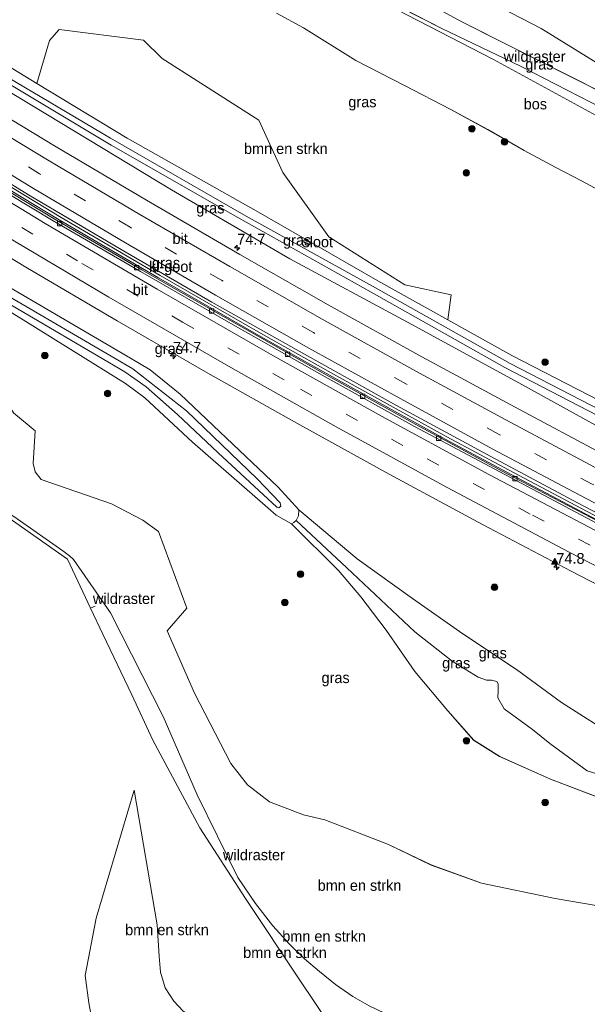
# Model space of a CAD drawing. Header units: millimetres. Extents: x 180000 to 190000, y 466229 to 468626.
# Tile 154 of 202: x 186283 to 186415, y 466872 to 467100. Entities that reach past the tile are written whole.
import ezdxf
from ezdxf.enums import TextEntityAlignment as Align

# ---------------------------------------------------------------- set-up
doc = ezdxf.new("R2010")
doc.units = ezdxf.units.MM
doc.linetypes.add('39strp', pattern=[12, 3, -9])
for name, color, linetype, lineweight in [('af-bs-rasterhekwerk', 8, 'hekwerk', 18), ('as-bs-kilometr', 13, 'Continuous', 18), ('bp-b5-bomenstruiken', 93, 'Continuous', 18), ('bp-b5-bos', 93, 'Continuous', 18), ('bp-b5-grasland', 93, 'Continuous', 18), ('bp-bs-boom', 93, 'Continuous', 18), ('gr-bs-geleiderail', 213, 'geleiderail', 18), ('gw-bs-insteekwatergang', 93, 'Continuous', 18), ('gw-bs-kruinlijn', 93, 'Continuous', 18), ('gw-bs-teenlijn', 93, 'Continuous', 18), ('mk-bs-39streep 0.15', 8, '39strp', 18), ('mk-bs-streep 0.15', 8, 'Continuous', 18), ('mk-bs-vlakmark', 8, 'Continuous', 18), ('og-b5-water', 153, 'Continuous', 18), ('vh-b5-verh_soort', 8, 'Continuous', 18), ('wh-bs-kolk', 8, 'Continuous', 18)]:
    doc.layers.add(name, color=color, linetype=linetype, lineweight=lineweight)
doc.styles.add('rtw_iso', font='iso-rtw.shx')
doc.linetypes.add('geleiderail', pattern='A,2,-1,[175,RTW.shx,S=0.5,R=0,X=0,Y=0],-1', length=4)
doc.linetypes.add('hekwerk', pattern='A,7,-1.5,[1,RTW.shx,S=0.75,R=0,X=0,Y=0],-1.5', length=10)

# ---------------------------------------------------------------- blocks, each defined once
blk = doc.blocks.new('kolk')
blk.add_lwpolyline([(-0.5, -0.5), (0.5, -0.5), (0.5, 0.5), (-0.5, 0.5)], close=True)
blk = doc.blocks.new('dtbattr-r')
at = {"style": 'rtw_iso'}
blk.add_attdef('TAG', text='', height=2.5, dxfattribs=at).set_placement((0, 0), align=Align.MIDDLE_CENTER)
blk = doc.blocks.new('d33az_ACAD_1_FMEBLOCK49')
at = {"layer": 'bp-b5-grasland'}
for points in [[(-100.3, 79.66, 60.2), (-91.71, 74.43, 60.21), (-68.9, 60.43, 60.23), (-45.29, 45.68, 60.24), (-40.83, 42.37, 60.24), (-29.78, 32.17, 59.97), (-12.39, 17.02, 59.65), (-10.47, 15.31, 59.39), (-6.96, 13.32, 59.12), (3.93, 2.52, 58.72), (9.06, -3.6, 58.6), (14.93, -11.27, 58.28), (21.56, -20.85, 57.78), (29.19, -29.92, 57.25), (35.14, -36.7, 57), (41.14, -40.49, 57.12), (52.85, -45.7, 57.34), (66.62, -50.9, 57.66), (82.56, -53.5, 58.06), (98.83, -55.52, 58.44), (100.43, -55.76, 58.46), (82.1, -79.66, 67.25), (75.6, -76.94, 66.4), (53.98, -73.26, 66.07), (36.93, -69.68, 66.29), (25.31, -65.51, 66.3), (15.46, -60.75, 67.21), (0.8, -55.1, 69.34), (-4.17, -53.9, 70.45), (-12.03, -50.96, 71.79), (-17.08, -47.01, 72.63), (-20.96, -42.06, 72.83), (-29.3, -25.79, 72.57), (-35.64, -11.4, 71.38), (-31.08, -6.23, 69.11), (-37.65, 11.49, 66.74), (-41.27, 14.17, 67.25), (-48.53, 17.91, 68.45), (-64.77, 23.52, 70.44), (-66.14, 25.29, 70.26), (-66.57, 27.25, 70), (-66.11, 34.76, 67.82), (-71.13, 38.96, 67.68), (-73.97, 43.55, 66.57), (-80.09, 49.93, 65.06), (-83.02, 52.35, 65.06), (-83.88, 52.81, 64.98), (-84.78, 61.88, 62.4), (-100.43, 71.59, 62.41)], [(-94.29, 73.58, 62.22), (-94.1, 72.34, 62.6), (-93.72, 72.36, 62.54), (-93.65, 71.11, 63.23), (-92.45, 71.17, 62.9), (-92.56, 72.43, 62.54), (-92.25, 72.42, 62.6), (-92.41, 73.65, 62.23), (-92.71, 73.63, 62.09), (-92.81, 75.04, 61.92), (-94.01, 74.96, 61.93), (-93.91, 73.61, 62.54)]]:
    blk.add_polyline3d(points, close=True, dxfattribs=at)
blk = doc.blocks.new('d33az_ACAD_1_FMEBLOCK50')
at = {"layer": 'bp-b5-grasland'}
for points in [[(6.29, -14.85, 72.68), (32.81, -29.89, 72.16), (34.48, -28.07, 72.11), (39.37, -4.94, 71.97), (42.45, -5.48, 71.83), (50.17, -10.75, 71.77), (54.86, -14.96, 71.76), (64.9, -23.3, 71.7), (74.24, -29.95, 71.46), (85.43, -36.05, 70.93), (101.93, -44.82, 70.8), (86.53, -64.89, 71.65), (78.4, -60.11, 71.76), (71.41, -54.91, 71.94), (67.61, -52.24, 71.95), (64.37, -50.65, 71.86), (58.52, -48.43, 71.92), (52.26, -45.35, 72.03), (29.18, -31.97, 72.36), (2.9, -16.47, 72.85), (-26.69, -0.74, 73.5), (-60.73, 16.48, 73.4), (-92.73, 33.74, 73.35), (-97.53, 36.33, 73.33), (-99.34, 37.8, 73.38), (-101.09, 40.36, 73.4), (-101.52, 41.41, 73.45), (-101.16, 43.01, 73.43), (-100.13, 46.33, 73.32), (-100.15, 49.3, 73.25), (-101.32, 56.46, 73.01), (-101.93, 64.89, 72.51), (-99.47, 60.11, 72.94), (-86.43, 59.22, 72.96), (-86.02, 49.66, 73.13), (-84.82, 37.43, 73.25), (-69.86, 29.17, 73.22), (-42.56, 14.96, 73.49), (-24.27, 3.68, 73.59), (-6.94, -7.04, 73.39)], [(61.22, -48.24, 71.83), (61.59, -48.42, 71.83), (64.32, -48.27, 71.81), (64.5, -47.88, 71.81), (64.39, -46.81, 71.81), (64.24, -44.21, 71.78), (64.01, -41.18, 71.8), (63.46, -40.23, 71.83), (62.69, -39.74, 71.83), (61.41, -39.65, 71.81), (60.88, -40.06, 71.8), (60.54, -40.91, 71.8), (60.92, -47.63, 71.83)]]:
    blk.add_polyline3d(points, close=True, dxfattribs=at)
blk = doc.blocks.new('d33az_ACAD_1_FMEBLOCK104')
at = {"layer": 'bp-b5-grasland'}
for points in [[(-11.3, 22.52, 73.33), (-5, 19.08, 73.41), (7.07, 11.58, 73.41), (18.32, 5.78, 73.59), (28.96, 0.27, 73.64), (37.52, -4.42, 73.6), (45.94, -9.21, 73.64), (53.24, -13.2, 73.76), (59.2, -16.28, 73.87), (64.15, -18.93, 73.81)], [(65.94, -68.35, 59.76), (43.08, -56.57, 59.79), (28.31, -48.33, 59.82), (29.03, -42.6, 61.87), (18.4, -40.27, 60.94), (0.8, -29.18, 61.21), (-9.83, -14.33, 63.57), (-15.34, -2.21, 66.13), (-37.7, 12.04, 66.22), (-42.01, 16.24, 66.54), (-61.45, 18.73, 64.46), (-63.69, 16.16, 63.22), (-66.6, 6.25, 59.75), (-76.39, 12.18, 59.74)]]:
    blk.add_polyline3d(points, dxfattribs=at)
blk = doc.blocks.new('verfsymbol')
for color in [252, 253]:
    blk.add_hatch(color=color).paths.add_polyline_path([(0.75, -0.625), (0, 0.75), (-0.75, -0.625)])
blk.add_lwpolyline([(0.75, -0.625), (0, 0.75), (-0.75, -0.625)], close=True)
blk = doc.blocks.new('boom')
blk.add_hatch(color=256).paths.add_polyline_path([(-0.75, 0, 1), (0.75, 0, 1)])
blk.add_circle((0, 0), 0.75)
blk = doc.blocks.new('d33az_ACAD_1_FMEBLOCK164')
at = {"layer": 'vh-b5-verh_soort'}
for points in [[(-138.04, 77.04, 70.49), (-136.92, 76.61, 70.41), (-136.32, 76.64, 70.38), (-134.22, 77.86, 70.41), (-133.48, 78.78, 70.41), (-131.04, 81.45, 70.49), (-128, 83.11, 70.44), (-125.02, 83.36, 70.51), (-121.37, 83.17, 70.55), (-117.38, 82.09, 70.58), (-106.32, 75.75, 70.94), (-92.49, 66.67, 71.29), (-87.49, 65.52, 71.43), (-86.99, 65.61, 71.48), (-86.53, 65.92, 71.47), (-82.89, 67.95, 71.52), (-62.46, 65.25, 72), (-54.89, 63.67, 72.02), (-52.57, 62.48, 72.14), (-48.67, 60.02, 72.2), (-33.58, 55.75, 72.38), (-20.05, 54.69, 72.36), (-14.73, 51.83, 72.41), (-29.85, 51.6, 72.43), (-41.94, 51.66, 72.39), (-43.4, 51.11, 72.42), (-44.43, 50.4, 72.44), (-45.69, 48.64, 72.48), (-46.22, 47.35, 72.51), (-45.62, 38.92, 73.01), (-44.44, 31.76, 73.25), (-44.42, 28.79, 73.32), (-45.45, 25.47, 73.43), (-45.82, 23.88, 73.45), (-45.39, 22.82, 73.4), (-43.63, 20.26, 73.38), (-41.82, 18.79, 73.33), (-37.03, 16.2, 73.35), (-5.02, -1.06, 73.4), (29.01, -18.28, 73.5), (58.61, -34.01, 72.85), (84.89, -49.51, 72.36), (107.97, -62.89, 72.03), (114.23, -65.97, 71.92), (120.08, -68.19, 71.86), (123.32, -69.78, 71.95), (127.11, -72.45, 71.94), (134.11, -77.64, 71.76), (142.24, -82.43, 71.65), (140.41, -84.82, 71.65), (126.09, -76.11, 71.73), (116.12, -70.64, 71.83), (104.05, -64.63, 71.96), (87.61, -55.01, 72.13), (67.72, -42.63, 72.57), (51.31, -33.28, 73.02), (35.33, -25.15, 73.56), (8.36, -11.29, 73.5), (-9.79, -2.57, 73.41), (-24.64, 5.11, 73.4), (-44.1, 15.74, 73.34), (-52.19, 20.29, 73.26), (-85.88, 38.71, 71.97), (-95.61, 44.31, 71.72), (-105.63, 48.88, 71.4), (-115.82, 51.08, 71.08), (-124.49, 53.45, 70.89), (-128.59, 55.81, 70.83), (-132.47, 58.75, 70.66), (-135.04, 60.73, 70.59), (-136.37, 61.28, 70.62), (-137.68, 61.46, 70.67), (-138.41, 61.17, 70.57), (-139.05, 60.52, 70.53), (-139.69, 62.37, 70.49), (-140.25, 63.5, 70.52), (-142.24, 84.82, 70.3), (-140.86, 78.84, 70.47), (-139.82, 78.08, 70.52)], [(-128.74, 64.29, 70.51), (-127.01, 61.19, 70.6), (-125.5, 59.32, 70.63), (-124.23, 57.96, 70.61), (-121.26, 56.33, 70.65), (-117.62, 54.71, 70.71), (-114.28, 53.86, 70.87), (-110.89, 53.33, 71.09), (-107.64, 53.63, 71.08), (-105.18, 54.66, 71.11), (-103.06, 56.24, 71.13), (-101.31, 57.55, 71.18), (-99.26, 59.62, 71.16), (-97.12, 61.56, 71.04), (-96.74, 63.02, 71.02), (-97.72, 65.14, 71), (-101, 68.01, 70.93), (-104.78, 70.96, 70.83), (-107.83, 73.06, 70.72), (-111.18, 75.25, 70.6), (-114.78, 76.42, 70.56), (-118.28, 77.18, 70.51), (-121.04, 77.34, 70.47), (-123.51, 76.96, 70.43), (-126.05, 76.04, 70.4), (-127.79, 74.67, 70.41), (-128.69, 72.65, 70.42), (-129.62, 70.15, 70.4), (-129.76, 67.67, 70.39)], [(-52.66, 25.02, 73.18), (-51.33, 24.96, 73.27), (-50.03, 25.22, 73.36), (-49.04, 25.73, 73.39), (-48.47, 26.29, 73.44), (-48.17, 26.83, 73.39), (-47.64, 29.34, 73.28), (-47.89, 35, 73.14), (-48.55, 40.25, 72.83), (-48.58, 44.68, 72.68), (-47.88, 49.06, 72.52), (-47.79, 51.76, 72.47), (-47.8, 51.94, 72.44), (-48.11, 52.11, 72.44), (-52.99, 52.43, 72.39), (-73, 52.77, 72.22), (-79.34, 52.4, 71.95), (-84.86, 52.31, 71.78), (-88.82, 50.99, 71.7), (-89.51, 50.06, 71.78), (-89.64, 48.04, 71.83), (-89.3, 46.76, 71.81), (-86.98, 43.87, 71.9), (-69.27, 33.37, 72.69)]]:
    blk.add_polyline3d(points, close=True, dxfattribs=at)
blk = doc.blocks.new('hecto')
for p, q in [((0, 0.625), (-0.625, 0)), ((0, -0.625), (0, 0.625)), ((-0.625, 0), (0.625, 0)), ((0.625, 0), (0, -0.625))]:
    blk.add_line(p, q)
blk = doc.blocks.new('dtbattr')
at = {"style": 'rtw_iso'}
blk.add_attdef('TAG', (0.59, 0.87), '', height=2.5, dxfattribs=at)
blk = doc.blocks.new('dtbattr-l')
at = {"style": 'rtw_iso'}
blk.add_attdef('TAG', (0, 0), '', height=2.5, dxfattribs=at)

msp = doc.modelspace()

# ---------------------------------------------------------------- linework, layer by layer
at = {"layer": 'af-bs-rasterhekwerk'}
for points in [[(186256.37, 467155.85, 70.68), (186267.91, 467151.44, 70.94), (186287.64, 467144.45, 71.49), (186297.2, 467140.12, 71.89), (186307.13, 467135.45, 72.09), (186321.24, 467127.91, 72.47), (186350.46, 467112.31, 73.24), (186392.93, 467090.36, 73.38), (186422.54, 467074.21, 73.46), (186437.39, 467066.12, 73.36), (186452.58, 467057.5, 72.7), (186481.51, 467040.7, 72.23), (186511.53, 467023.35, 71.86), (186527.54, 467014.23, 71.59), (186529.54, 467013.09, 71.56)], [(186272.69, 466990.32, 73.08), (186294.53, 466974.98, 73.68), (186299.85, 466963.62, 73.89), (186302.67, 466957.61, 74), (186309.39, 466943.66, 74.59), (186314.25, 466933.16, 75), (186325.11, 466912.9, 75.91), (186335.63, 466896.61, 76.37), (186348.22, 466877.72, 76.92), (186354.94, 466867.67, 77), (186356.31, 466865.58, 76.66), (186361.16, 466857.9, 76.01), (186378.1, 466857.87, 76.16), (186410.91, 466858.37, 75.98)], [(186300.95, 466964.11, 73.79), (186299.85, 466963.62, 73.89)]]:
    msp.add_polyline3d(points, dxfattribs=at)
at = {"layer": 'bp-b5-bomenstruiken'}
msp.add_polyline3d([(186383.1, 467035.99, 61.87), (186382.38, 467030.27, 59.82), (186366.21, 467039.29, 59.85), (186338.12, 467055.45, 59.85), (186308.33, 467072.23, 59.76), (186287.47, 467084.84, 59.75), (186290.38, 467094.75, 63.22), (186292.62, 467097.33, 64.46), (186312.06, 467094.84, 66.54), (186316.38, 467090.64, 66.22), (186338.73, 467076.39, 66.13), (186344.24, 467064.27, 63.57), (186354.87, 467049.42, 61.21), (186372.47, 467038.33, 60.94)], close=True, dxfattribs=at)
for points in [[(186282.06, 467008.8, 67.68), (186287.09, 467004.6, 67.82), (186286.63, 466997.09, 70), (186287.05, 466995.13, 70.26), (186288.43, 466993.35, 70.44), (186304.67, 466987.75, 68.45), (186311.93, 466984.01, 67.25), (186315.55, 466981.33, 66.74), (186322.12, 466963.61, 69.11), (186317.56, 466958.44, 71.38), (186323.89, 466944.04, 72.57), (186332.24, 466927.78, 72.83), (186336.11, 466922.83, 72.63), (186341.16, 466918.88, 71.79), (186349.03, 466915.94, 70.45), (186353.99, 466914.74, 69.34), (186368.66, 466909.08, 67.21), (186378.5, 466904.32, 66.3), (186390.13, 466900.16, 66.29), (186407.17, 466896.57, 66.07), (186428.79, 466892.9, 66.4), (186435.3, 466890.18, 67.25), (186415.56, 466864.43, 76.02)], [(186354.94, 466867.67, 77), (186348.22, 466877.72, 76.92), (186335.63, 466896.61, 76.37), (186325.11, 466912.9, 75.91), (186314.25, 466933.16, 75), (186309.39, 466943.66, 74.59), (186302.67, 466957.61, 74), (186299.85, 466963.62, 73.89), (186294.53, 466974.98, 73.68), (186272.69, 466990.32, 73.08)], [(186272.69, 466990.32, 73.08), (186294.53, 466974.98, 73.68), (186299.85, 466963.62, 73.89), (186302.67, 466957.61, 74), (186309.39, 466943.66, 74.59), (186314.25, 466933.16, 75), (186325.11, 466912.9, 75.91), (186335.63, 466896.61, 76.37), (186348.22, 466877.72, 76.92), (186354.94, 466867.67, 77)], [(186282.94, 466984.25, 73.2), (186293.45, 466976.9, 73.37), (186294.98, 466975.7, 73.37), (186295.92, 466974.89, 73.37), (186304.5, 466962.59, 74), (186316.62, 466938.61, 74.82), (186324.45, 466920.56, 75.7), (186333.85, 466901.45, 76.08), (186337.95, 466895.45, 76.3), (186341.96, 466890.26, 76.39), (186345.7, 466886.11, 76.49), (186349.28, 466882.63, 76.62), (186352.76, 466879.69, 76.64), (186356.45, 466876.74, 76.61), (186360.39, 466873.96, 76.63), (186364.19, 466871.76, 76.63)], [(186364.19, 466871.76, 76.63), (186360.39, 466873.96, 76.63), (186356.45, 466876.74, 76.61), (186352.76, 466879.69, 76.64), (186349.28, 466882.63, 76.62), (186345.7, 466886.11, 76.49), (186341.96, 466890.26, 76.39), (186337.95, 466895.45, 76.3), (186333.85, 466901.45, 76.08), (186324.45, 466920.56, 75.7), (186316.62, 466938.61, 74.82), (186304.5, 466962.59, 74), (186295.92, 466974.89, 73.37), (186294.98, 466975.7, 73.37), (186293.45, 466976.9, 73.37), (186282.94, 466984.25, 73.2)], [(186300.82, 466865.01, 74.63), (186299.44, 466872.52, 74.75), (186298.64, 466878.76, 74.71), (186301.15, 466892.05, 75.01), (186309.89, 466921.62, 75.16), (186315.23, 466890.5, 76.48), (186315.69, 466883.25, 76.63), (186316.03, 466879.58, 76.75), (186317.1, 466875.95, 76.76), (186319.12, 466872.84, 76.73), (186321.22, 466870.59, 76.76)], [(186321.22, 466870.59, 76.76), (186319.12, 466872.84, 76.73), (186317.1, 466875.95, 76.76), (186316.03, 466879.58, 76.75), (186315.69, 466883.25, 76.63), (186315.23, 466890.5, 76.48), (186309.89, 466921.62, 75.16), (186301.15, 466892.05, 75.01), (186298.64, 466878.76, 74.71), (186299.44, 466872.52, 74.75), (186300.82, 466865.01, 74.63)]]:
    msp.add_polyline3d(points, dxfattribs=at)
at = {"layer": 'bp-b5-bos'}
for points in [[(186434.14, 467122.16, 73.28), (186511.79, 467076.55, 71.54), (186563.53, 467057.43, 70.64), (186548.44, 467037.74, 70.8), (186531.95, 467046.51, 70.93), (186520.75, 467052.61, 71.46), (186511.41, 467059.26, 71.7), (186501.37, 467067.6, 71.76), (186496.68, 467071.81, 71.77), (186488.96, 467077.08, 71.83), (186485.88, 467077.62, 71.97), (186480.99, 467054.49, 72.11), (186479.32, 467052.67, 72.16), (186452.8, 467067.71, 72.68), (186439.57, 467075.52, 73.39), (186422.24, 467086.23, 73.59), (186403.95, 467097.52, 73.49), (186376.65, 467111.73, 73.22)], [(186350.46, 467112.31, 73.24), (186392.93, 467090.36, 73.38), (186422.54, 467074.21, 73.46)], [(186418.22, 467059.66, 73.81), (186413.27, 467062.32, 73.87), (186407.31, 467065.4, 73.76), (186400.01, 467069.38, 73.64), (186391.6, 467074.17, 73.6), (186383.03, 467078.86, 73.64), (186372.39, 467084.37, 73.59), (186361.14, 467090.18, 73.41), (186349.07, 467097.68, 73.41), (186342.77, 467101.11, 73.33)]]:
    msp.add_polyline3d(points, dxfattribs=at)
at = {"layer": 'bp-b5-grasland'}
for points in [[(186366.16, 467105.2, 73.4), (186381.02, 467097.53, 73.41), (186399.16, 467088.81, 73.5), (186426.13, 467074.95, 73.56), (186442.11, 467066.82, 73.02), (186458.52, 467057.46, 72.57), (186478.42, 467045.09, 72.13), (186494.85, 467035.47, 71.96), (186506.92, 467029.46, 71.83), (186516.89, 467023.98, 71.73), (186531.22, 467015.28, 71.65), (186529.54, 467013.09, 71.56), (186527.54, 467014.23, 71.59), (186511.53, 467023.35, 71.86), (186481.51, 467040.7, 72.23), (186452.58, 467057.5, 72.7), (186437.39, 467066.12, 73.36), (186422.54, 467074.21, 73.46), (186392.93, 467090.36, 73.38), (186350.46, 467112.31, 73.24)], [(186276.42, 467087.49, 59.17), (186304.65, 467070.62, 59.26), (186333.85, 467053.91, 59.25), (186364.66, 467036.61, 59.23), (186395.5, 467019.24, 59.21), (186440.45, 466995.98, 59.17), (186463.12, 466984.96, 59.16), (186495.49, 466968.68, 59.13), (186494.38, 466967.24, 59.79), (186472.29, 466977.6, 59.77), (186447.72, 466990.14, 59.79), (186424.53, 467001.49, 59.8), (186398.79, 467015.67, 59.83), (186373.03, 467029.69, 59.8), (186345.88, 467044.32, 59.91), (186318.54, 467060.3, 59.92), (186292.86, 467075.85, 59.82), (186269.99, 467089.59, 59.72)], [(186269.99, 467089.59, 59.72), (186292.86, 467075.85, 59.82), (186318.54, 467060.3, 59.92), (186345.88, 467044.32, 59.91), (186373.03, 467029.69, 59.8), (186398.79, 467015.67, 59.83), (186424.53, 467001.49, 59.8), (186447.72, 466990.14, 59.79), (186472.29, 466977.6, 59.77), (186494.38, 466967.24, 59.79), (186490.89, 466962.66, 60.03), (186484.29, 466965.88, 59.99), (186463, 466976.28, 60), (186440.75, 466987.52, 60.04), (186418.9, 466998.8, 60.05), (186397.94, 467010.05, 60.05), (186376.39, 467021.74, 60.14), (186354.71, 467033.69, 60.15), (186334.34, 467045.36, 60.13), (186312.74, 467057.93, 60.12), (186291.94, 467070.19, 60.13), (186270.71, 467082.99, 60.14)], [(186277.68, 467090.77, 59.74), (186287.47, 467084.84, 59.75), (186308.33, 467072.23, 59.76), (186338.12, 467055.45, 59.85), (186366.21, 467039.29, 59.85), (186382.38, 467030.27, 59.82), (186397.15, 467022.03, 59.79), (186420.01, 467010.25, 59.76), (186434.15, 467002.96, 59.74), (186462.73, 466988.32, 59.79), (186497.37, 466971.14, 59.82), (186496.29, 466969.73, 59.19), (186463.31, 466986.25, 59.25), (186441.06, 466997.28, 59.15), (186396.8, 467020.19, 59.16), (186365.63, 467037.67, 59.18), (186335.81, 467054.18, 59.23), (186304.5, 467072.19, 59.25), (186276.47, 467088.8, 59.21)], [(186265.49, 467071.45, 60.16), (186285.55, 467059.16, 60.11), (186306.93, 467046.52, 60.13), (186327.89, 467034.35, 60.16), (186349.23, 467022.33, 60.22), (186370.5, 467010.44, 60.2), (186392.28, 466998.7, 60.15), (186413.49, 466987.36, 60.18), (186435.57, 466975.98, 60.18), (186458.05, 466964.72, 60.19), (186479.09, 466954.24, 60.18), (186482.97, 466952.36, 60.18), (186481.88, 466950.93, 60.18), (186459.58, 466961.93, 60.07), (186437.86, 466972.88, 60.09), (186417.16, 466983.66, 60.15), (186395.95, 466994.79, 60.17), (186374.98, 467006.05, 60.18), (186353.6, 467017.91, 60.18), (186332.58, 467029.83, 60.1), (186311.71, 467041.81, 60.09), (186291.46, 467053.57, 60.1), (186270.1, 467066.45, 60.09)], [(186268.45, 467052.33, 60.42), (186285.26, 467042.15, 60.4), (186305.98, 467030.03, 60.36), (186326.95, 467017.95, 60.37), (186347.49, 467006.35, 60.34), (186368.79, 466994.62, 60.36), (186390.41, 466982.96, 60.44), (186410.82, 466972.2, 60.47), (186432.86, 466960.81, 60.41)], [(186279.93, 467038.49, 60.11), (186309.11, 467021.41, 60.1), (186313.59, 467018.68, 60.05), (186320.58, 467013.11, 60.05), (186329.75, 467004.41, 59.97), (186343.2, 466991.62, 59.52), (186347.93, 466986.37, 59.19), (186347.9, 466984.97, 59.05), (186347.31, 466983.9, 59.01), (186346.77, 466983.4, 59), (186346.24, 466983.16, 59.12), (186342.73, 466985.14, 59.39), (186340.81, 466986.85, 59.65), (186323.42, 467002.01, 59.97), (186312.37, 467012.21, 60.24), (186307.91, 467015.52, 60.24), (186284.29, 467030.27, 60.23), (186261.49, 467044.27, 60.21)], [(186279.24, 467035.04, 59.69), (186307.8, 467018.27, 59.65), (186312.71, 467014.78, 59.62), (186319.97, 467008.38, 59.5), (186329.33, 466999.55, 59.33), (186342.9, 466986.97, 59.18), (186343.33, 466986.81, 59.17), (186343.79, 466987.2, 59.16), (186343.61, 466987.98, 59.18), (186338.32, 466993.5, 59.33), (186321.99, 467009.22, 59.57), (186309.64, 467018.94, 59.67), (186277.16, 467037.91, 59.65)], [(186421.94, 466933.4, 59), (186408.6, 466941.85, 59.13), (186398.23, 466949.46, 59.3), (186385.84, 466957.74, 59.31), (186374.18, 466965.85, 59.06), (186361.43, 466975.05, 59.1), (186347.93, 466986.37, 59.19), (186343.2, 466991.62, 59.52), (186329.75, 467004.41, 59.97), (186320.58, 467013.11, 60.05), (186313.59, 467018.68, 60.05), (186309.11, 467021.41, 60.1), (186279.93, 467038.49, 60.11)], [(186422.45, 466923.58, 57.84), (186414.51, 466926.05, 57.62), (186405.92, 466932.39, 57.43), (186401.92, 466935.61, 57.34), (186395.34, 466940.36, 57.36), (186393.92, 466942.9, 57.18), (186394.01, 466944.54, 57.29), (186394.02, 466946.2, 57.32), (186393.65, 466946.74, 57.29), (186392.42, 466947.02, 57.24), (186391.31, 466946.99, 57.32), (186389.4, 466947.73, 57.43), (186383.35, 466951.41, 57.66), (186374.72, 466958.16, 58.06), (186359.07, 466972.93, 58.63), (186347.31, 466983.9, 59.01), (186347.9, 466984.97, 59.05), (186347.93, 466986.37, 59.19), (186361.43, 466975.05, 59.1), (186374.18, 466965.85, 59.06), (186385.84, 466957.74, 59.31), (186398.23, 466949.46, 59.3), (186408.6, 466941.85, 59.13), (186421.94, 466933.4, 59)], [(186419.81, 466918.94, 57.66), (186406.04, 466924.14, 57.34), (186394.33, 466929.35, 57.12), (186388.33, 466933.14, 57), (186382.39, 466939.91, 57.25), (186374.76, 466948.99, 57.78), (186368.13, 466958.57, 58.28), (186362.26, 466966.24, 58.6), (186357.12, 466972.36, 58.72), (186346.24, 466983.16, 59.12), (186346.77, 466983.4, 59), (186347.31, 466983.9, 59.01), (186359.07, 466972.93, 58.63), (186374.72, 466958.16, 58.06), (186383.35, 466951.41, 57.66), (186389.4, 466947.73, 57.43), (186391.31, 466946.99, 57.32), (186392.42, 466947.02, 57.24), (186393.65, 466946.74, 57.29), (186394.02, 466946.2, 57.32), (186394.01, 466944.54, 57.29), (186393.92, 466942.9, 57.18), (186395.34, 466940.36, 57.36), (186401.92, 466935.61, 57.34), (186405.92, 466932.39, 57.43), (186414.51, 466926.05, 57.62), (186422.45, 466923.58, 57.84)]]:
    msp.add_polyline3d(points, dxfattribs=at)
at = {"layer": 'gr-bs-geleiderail'}
for points in [[(186281.29, 467060.23, 60.86), (186292.64, 467053.32, 60.86), (186315.56, 467039.93, 60.86), (186338.72, 467026.63, 60.88), (186356.27, 467016.74, 60.84), (186381.76, 467002.67, 60.84), (186398.3, 466993.82, 60.84), (186419.58, 466982.59, 60.84)], [(186281.68, 467060.78, 60.89), (186293.04, 467053.88, 60.89), (186315.95, 467040.48, 60.89), (186339.11, 467027.18, 60.92), (186356.67, 467017.3, 60.88), (186382.15, 467003.23, 60.88), (186398.7, 466994.38, 60.88), (186419.97, 466983.14, 60.88)]]:
    msp.add_polyline3d(points, dxfattribs=at)
at = {"layer": 'gw-bs-insteekwatergang'}
for points in [[(186269.99, 467089.59, 59.72), (186292.86, 467075.85, 59.82), (186318.54, 467060.3, 59.92), (186345.88, 467044.32, 59.91), (186373.03, 467029.69, 59.8), (186398.79, 467015.67, 59.83), (186424.53, 467001.49, 59.8), (186447.72, 466990.14, 59.79), (186472.29, 466977.6, 59.77), (186494.38, 466967.24, 59.79)], [(186497.37, 466971.14, 59.82), (186462.73, 466988.32, 59.79), (186434.15, 467002.96, 59.74), (186420.01, 467010.25, 59.76), (186397.15, 467022.03, 59.79), (186382.38, 467030.27, 59.82), (186366.21, 467039.29, 59.85), (186338.12, 467055.45, 59.85), (186308.33, 467072.23, 59.76), (186287.47, 467084.84, 59.75), (186277.68, 467090.77, 59.74)], [(186279.93, 467038.49, 60.11), (186309.11, 467021.41, 60.1), (186313.59, 467018.68, 60.05), (186320.58, 467013.11, 60.05), (186329.75, 467004.41, 59.97), (186343.2, 466991.62, 59.52), (186347.93, 466986.37, 59.19), (186347.9, 466984.97, 59.05), (186347.31, 466983.9, 59.01), (186346.77, 466983.4, 59), (186346.24, 466983.16, 59.12), (186342.73, 466985.14, 59.39), (186340.81, 466986.85, 59.65), (186323.42, 467002.01, 59.97), (186312.37, 467012.21, 60.24), (186307.91, 467015.52, 60.24), (186284.29, 467030.27, 60.23), (186261.49, 467044.27, 60.21)]]:
    msp.add_polyline3d(points, dxfattribs=at)
at = {"layer": 'gw-bs-kruinlijn'}
for points in [[(186342.77, 467101.11, 73.33), (186349.07, 467097.68, 73.41), (186361.14, 467090.18, 73.41), (186372.39, 467084.37, 73.59), (186383.03, 467078.86, 73.64), (186391.6, 467074.17, 73.6), (186400.01, 467069.38, 73.64), (186407.31, 467065.4, 73.76), (186413.27, 467062.32, 73.87), (186418.22, 467059.66, 73.81), (186423.58, 467056.09, 73.76), (186428.43, 467052.54, 73.46), (186432.48, 467049.65, 73.25), (186437.82, 467046.58, 73.18), (186451.35, 467039.09, 72.86), (186469.62, 467029.17, 72.78)], [(186272.69, 466990.32, 73.08), (186275.51, 466989.21, 73.07), (186282.94, 466984.25, 73.2), (186293.45, 466976.9, 73.37), (186294.98, 466975.7, 73.37), (186295.92, 466974.89, 73.37), (186304.5, 466962.59, 74), (186316.62, 466938.61, 74.82), (186324.45, 466920.56, 75.7), (186333.85, 466901.45, 76.08)], [(186460.24, 466922.7, 59.27), (186446.56, 466925.61, 59.06), (186425.96, 466932.12, 59.09), (186421.94, 466933.4, 59), (186408.6, 466941.85, 59.13), (186398.23, 466949.46, 59.3), (186385.84, 466957.74, 59.31), (186374.18, 466965.85, 59.06), (186361.43, 466975.05, 59.1), (186347.93, 466986.37, 59.19)], [(186309.89, 466921.62, 75.16), (186315.23, 466890.5, 76.48), (186315.69, 466883.25, 76.63), (186316.03, 466879.58, 76.75), (186317.1, 466875.95, 76.76), (186319.12, 466872.84, 76.73), (186321.22, 466870.59, 76.76), (186324.05, 466868.97, 76.69), (186340.37, 466865.71, 76.75)], [(186415.56, 466864.43, 76.02), (186404.98, 466864.72, 76.09), (186393.19, 466864.82, 76.37), (186383.89, 466866.13, 76.49), (186377.2, 466867.25, 76.54), (186372, 466868.7, 76.6), (186367.71, 466870.08, 76.66), (186364.19, 466871.76, 76.63), (186360.39, 466873.96, 76.63), (186356.45, 466876.74, 76.61), (186352.76, 466879.69, 76.64), (186349.28, 466882.63, 76.62), (186345.7, 466886.11, 76.49), (186341.96, 466890.26, 76.39), (186337.95, 466895.45, 76.3), (186333.85, 466901.45, 76.08)]]:
    msp.add_polyline3d(points, dxfattribs=at)
at = {"layer": 'gw-bs-teenlijn'}
for points in [[(186453.62, 466914.08, 58.46), (186452.03, 466914.32, 58.44), (186435.76, 466916.33, 58.06), (186419.81, 466918.94, 57.66), (186406.04, 466924.14, 57.34), (186394.33, 466929.35, 57.12), (186388.33, 466933.14, 57), (186382.39, 466939.91, 57.25), (186374.76, 466948.99, 57.78), (186368.13, 466958.57, 58.28), (186362.26, 466966.24, 58.6), (186357.12, 466972.36, 58.72), (186346.24, 466983.16, 59.12)], [(186455.29, 466916.25, 58.55), (186441.2, 466918.55, 58.15), (186422.45, 466923.58, 57.84), (186414.51, 466926.05, 57.62), (186405.92, 466932.39, 57.43), (186401.92, 466935.61, 57.34), (186395.34, 466940.36, 57.36), (186393.92, 466942.9, 57.18), (186394.01, 466944.54, 57.29), (186394.02, 466946.2, 57.32), (186393.65, 466946.74, 57.29), (186392.42, 466947.02, 57.24), (186391.31, 466946.99, 57.32), (186389.4, 466947.73, 57.43), (186383.35, 466951.41, 57.66), (186374.72, 466958.16, 58.06), (186359.07, 466972.93, 58.63), (186347.31, 466983.9, 59.01)], [(186309.89, 466921.62, 75.16), (186301.15, 466892.05, 75.01), (186298.64, 466878.76, 74.71)], [(186306.22, 466858.94, 74.96), (186303.04, 466862.06, 74.66), (186300.82, 466865.01, 74.63), (186299.44, 466872.52, 74.75), (186298.64, 466878.76, 74.71)]]:
    msp.add_polyline3d(points, dxfattribs=at)
at = {"layer": 'mk-bs-39streep 0.15'}
for points in [[(186486.25, 466956.66, 60.09), (186481.08, 466959.33, 60.09), (186459.17, 466970.09, 60.13), (186437.37, 466981.07, 60.15), (186415.73, 466992.3, 60.15), (186394.09, 467003.84, 60.25), (186372.65, 467015.48, 60.28), (186351.31, 467027.31, 60.29), (186330.09, 467039.4, 60.29), (186309, 467051.63, 60.26), (186288.07, 467064.01, 60.25), (186266.73, 467077.01, 60.24), (186235.72, 467096.54, 60.18), (186215.3, 467109.94, 60.17), (186194.99, 467123.54, 60.13), (186176.74, 467136.04, 60.15)], [(186168.51, 467126.22, 60.19), (186176.02, 467120.97, 60.19), (186199.85, 467104.82, 60.16), (186224.68, 467088.49, 60.19), (186251.93, 467071.16, 60.22), (186273.68, 467057.77, 60.22), (186297.87, 467043.28, 60.22), (186321.12, 467029.72, 60.23), (186348.36, 467014.25, 60.26), (186377.62, 466998.13, 60.29), (186401.94, 466985.1, 60.28), (186427.42, 466971.81, 60.27), (186457.39, 466956.67, 60.26), (186478.4, 466946.39, 60.27)]]:
    msp.add_polyline3d(points, dxfattribs=at)
at = {"layer": 'mk-bs-streep 0.15'}
for points in [[(186488.61, 466959.78, 59.97), (186482.87, 466962.52, 59.97), (186461.23, 466973.14, 60.03), (186439.21, 466984.24, 60.03), (186417.36, 466995.57, 60.08), (186395.73, 467007.12, 60.21), (186374.98, 467018.41, 60.21), (186353.34, 467030.38, 60.18), (186332, 467042.55, 60.22), (186311.23, 467054.56, 60.16), (186290.27, 467067, 60.09), (186268.6, 467080.07, 59.99), (186237.88, 467099.53, 60.1), (186217.54, 467112.84, 59.92), (186197.05, 467126.55, 60.01), (186179.1, 467138.86, 60.04)], [(186484.08, 466953.84, 60.09), (186480.08, 466955.78, 60.11), (186457.81, 466966.7, 60.09), (186436.25, 466977.56, 60.14), (186414.28, 466988.95, 60.14), (186392.77, 467000.4, 60.25), (186371.48, 467011.99, 60.25), (186350.26, 467023.71, 60.25), (186328.75, 467035.96, 60.24), (186307.91, 467048.07, 60.28), (186286.66, 467060.61, 60.11), (186265.51, 467073.49, 60.24), (186234.29, 467093.11, 60.16), (186213.44, 467106.75, 60.07), (186193.08, 467120.42, 60.11), (186174.36, 467133.21, 60.16)], [(186170.81, 467128.97, 60.1), (186172.99, 467127.44, 60.1), (186195.01, 467112.39, 60.09), (186217.01, 467097.75, 60.08), (186245.21, 467079.6, 60.13), (186264.73, 467067.5, 60.13), (186289.41, 467052.54, 60.14), (186315.22, 467037.33, 60.14), (186341.99, 467021.99, 60.17), (186367.06, 467008.03, 60.2), (186391.87, 466994.56, 60.2), (186419.54, 466979.97, 60.18), (186454.22, 466962.27, 60.19), (186480.61, 466949.27, 60.19)], [(186166.18, 467123.44, 60.27), (186169.76, 467120.92, 60.27), (186190.59, 467106.71, 60.26), (186209.69, 467093.96, 60.26), (186232.48, 467079.2, 60.3), (186258.39, 467062.92, 60.31), (186277.28, 467051.38, 60.31), (186304.08, 467035.45, 60.32), (186332.24, 467019.21, 60.34), (186356.59, 467005.54, 60.37), (186382.25, 466991.52, 60.39), (186410.36, 466976.58, 60.37), (186437.39, 466962.67, 60.37), (186464.86, 466948.95, 60.36), (186476.16, 466943.47, 60.36)]]:
    msp.add_polyline3d(points, dxfattribs=at)
at = {"layer": 'og-b5-water'}
for points in [[(186496.29, 466969.73, 59.19), (186495.49, 466968.68, 59.13), (186463.12, 466984.96, 59.16), (186440.45, 466995.98, 59.17), (186395.5, 467019.24, 59.21), (186364.66, 467036.61, 59.23), (186333.85, 467053.91, 59.25), (186304.65, 467070.62, 59.26), (186276.42, 467087.49, 59.17), (186233.21, 467114.65, 59.45), (186221.25, 467122.65, 59.3), (186220.95, 467123.33, 59.31), (186221.09, 467123.67, 59.31), (186221.64, 467123.84, 59.31), (186221.99, 467123.82, 59.31), (186224.55, 467122.06, 59.3), (186234.71, 467115.54, 59.39), (186276.47, 467088.8, 59.21), (186304.5, 467072.19, 59.25), (186335.81, 467054.18, 59.23), (186365.63, 467037.67, 59.18), (186396.8, 467020.19, 59.16), (186441.06, 466997.28, 59.15), (186463.31, 466986.25, 59.25)], [(186343.79, 466987.2, 59.16), (186343.33, 466986.81, 59.17), (186342.9, 466986.97, 59.18), (186329.33, 466999.55, 59.33), (186319.97, 467008.38, 59.5), (186312.71, 467014.78, 59.62), (186307.8, 467018.27, 59.65), (186279.24, 467035.04, 59.69), (186239.15, 467059.32, 59.54), (186217.95, 467073.3, 59.33), (186185.23, 467094.61, 59.42), (186157.65, 467113.27, 59.5), (186158.23, 467113.96, 59.5), (186187.07, 467094.75, 59.48), (186219.57, 467073.47, 59.42), (186239.58, 467060.44, 59.48), (186277.16, 467037.91, 59.65), (186309.64, 467018.94, 59.67), (186321.99, 467009.22, 59.57), (186338.32, 466993.5, 59.33), (186343.61, 466987.98, 59.18)]]:
    msp.add_polyline3d(points, close=True, dxfattribs=at)
at = {"layer": 'vh-b5-verh_soort'}
for points in [[(186270.71, 467082.99, 60.14), (186291.94, 467070.19, 60.13), (186312.74, 467057.93, 60.12), (186334.34, 467045.36, 60.13), (186354.71, 467033.69, 60.15), (186376.39, 467021.74, 60.14), (186397.94, 467010.05, 60.05), (186418.9, 466998.8, 60.05)], [(186435.57, 466975.98, 60.18), (186413.49, 466987.36, 60.18), (186392.28, 466998.7, 60.15), (186370.5, 467010.44, 60.2), (186349.23, 467022.33, 60.22), (186327.89, 467034.35, 60.16), (186306.93, 467046.52, 60.13), (186285.55, 467059.16, 60.11), (186265.49, 467071.45, 60.16)], [(186270.1, 467066.45, 60.09), (186291.46, 467053.57, 60.1), (186311.71, 467041.81, 60.09), (186332.58, 467029.83, 60.1), (186353.6, 467017.91, 60.18), (186374.98, 467006.05, 60.18), (186395.95, 466994.79, 60.17), (186417.16, 466983.66, 60.15), (186437.86, 466972.88, 60.09), (186459.58, 466961.93, 60.07), (186481.88, 466950.93, 60.18), (186481.6, 466950.57, 60.24), (186459.29, 466961.5, 60.15), (186437.56, 466972.42, 60.2), (186416.84, 466983.22, 60.23), (186395.68, 466994.42, 60.23), (186374.68, 467005.62, 60.22), (186353.32, 467017.46, 60.24), (186332.23, 467029.38, 60.18), (186311.4, 467041.39, 60.17), (186291.22, 467053.12, 60.19), (186269.85, 467066, 60.2)], [(186269.85, 467066, 60.2), (186291.22, 467053.12, 60.19), (186311.4, 467041.39, 60.17), (186332.23, 467029.38, 60.18), (186353.32, 467017.46, 60.24), (186374.68, 467005.62, 60.22), (186395.68, 466994.42, 60.23), (186416.84, 466983.22, 60.23), (186437.56, 466972.42, 60.2), (186459.29, 466961.5, 60.15), (186481.6, 466950.57, 60.24), (186473.7, 466940.26, 60.42), (186454.64, 466949.78, 60.44), (186432.86, 466960.81, 60.41), (186410.82, 466972.2, 60.47), (186390.41, 466982.96, 60.44), (186368.79, 466994.62, 60.36), (186347.49, 467006.35, 60.34), (186326.95, 467017.95, 60.37), (186305.98, 467030.03, 60.36), (186285.26, 467042.15, 60.4), (186268.45, 467052.33, 60.42)]]:
    msp.add_polyline3d(points, dxfattribs=at)

# ---------------------------------------------------------------- block references
at = {"layer": 'af-bs-rasterhekwerk'}
ref = msp.add_blockref('dtbattr-l', (186395.24, 467089.1, 73.39), dxfattribs=at)
ref.add_attrib('TAG', 'wildraster', dxfattribs={"layer": '0', "height": 2.5, "style": 'rtw_iso'}).set_placement((186395.24, 467089.1, 73.39), align=Align.BOTTOM_LEFT)
ref = msp.add_blockref('dtbattr-l', (186300.4, 466963.87, 73.84), dxfattribs=at)
ref.add_attrib('TAG', 'wildraster', dxfattribs={"layer": '0', "height": 2.5, "style": 'rtw_iso'}).set_placement((186300.4, 466963.87, 73.84), align=Align.BOTTOM_LEFT)
ref = msp.add_blockref('dtbattr-l', (186330.43, 466904.67, 76.15), dxfattribs=at)
ref.add_attrib('TAG', 'wildraster', dxfattribs={"layer": '0', "height": 2.5, "style": 'rtw_iso'}).set_placement((186330.43, 466904.67, 76.15), align=Align.BOTTOM_LEFT)
at = {"layer": 'as-bs-kilometr'}
ref = msp.add_blockref('dtbattr', (186333.72, 467046.88, 59.84), dxfattribs=at)
ref.add_attrib('TAG', '74.7', dxfattribs={"layer": '0', "height": 2.5, "style": 'rtw_iso'}).set_placement((186333.72, 467046.88, 59.84), align=Align.BOTTOM_LEFT)
for p in [(186333.72, 467046.88, 59.84), (186318.9, 467021.9, 60.38), (186407.44, 466973.14, 60.21)]:
    msp.add_blockref('hecto', p, dxfattribs=at)
ref = msp.add_blockref('dtbattr', (186318.9, 467021.9, 60.38), dxfattribs=at)
ref.add_attrib('TAG', '74.7', dxfattribs={"layer": '0', "height": 2.5, "style": 'rtw_iso'}).set_placement((186318.9, 467021.9, 60.38), align=Align.BOTTOM_LEFT)
ref = msp.add_blockref('dtbattr', (186407.44, 466973.14, 60.21), dxfattribs=at)
ref.add_attrib('TAG', '74.8', dxfattribs={"layer": '0', "height": 2.5, "style": 'rtw_iso'}).set_placement((186407.44, 466973.14, 60.21), align=Align.BOTTOM_LEFT)
at = {"layer": 'bp-b5-bomenstruiken'}
ref = msp.add_blockref('dtbattr-r', (186335.29, 467067.81, 62.37), dxfattribs=at)
ref.add_attrib('TAG', 'bmn en strkn', dxfattribs={"layer": '0', "height": 2.5, "style": 'rtw_iso'}).set_placement((186335.29, 467067.81, 62.37), align=Align.BOTTOM_LEFT)
ref = msp.add_blockref('dtbattr-r', (186352.31, 466897.61, 71.88), dxfattribs=at)
ref.add_attrib('TAG', 'bmn en strkn', dxfattribs={"layer": '0', "height": 2.5, "style": 'rtw_iso'}).set_placement((186352.31, 466897.61, 71.88), align=Align.BOTTOM_LEFT)
ref = msp.add_blockref('dtbattr-r', (186307.85, 466887.36, 75.74), dxfattribs=at)
ref.add_attrib('TAG', 'bmn en strkn', dxfattribs={"layer": '0', "height": 2.5, "style": 'rtw_iso'}).set_placement((186307.85, 466887.36, 75.74), align=Align.BOTTOM_LEFT)
ref = msp.add_blockref('dtbattr-r', (186344.12, 466885.87, 75.51), dxfattribs=at)
ref.add_attrib('TAG', 'bmn en strkn', dxfattribs={"layer": '0', "height": 2.5, "style": 'rtw_iso'}).set_placement((186344.12, 466885.87, 75.51), align=Align.BOTTOM_LEFT)
ref = msp.add_blockref('dtbattr-r', (186335.1, 466882.1, 75.06), dxfattribs=at)
ref.add_attrib('TAG', 'bmn en strkn', dxfattribs={"layer": '0', "height": 2.5, "style": 'rtw_iso'}).set_placement((186335.1, 466882.1, 75.06), align=Align.BOTTOM_LEFT)
at = {"layer": 'bp-b5-bos'}
ref = msp.add_blockref('dtbattr-r', (186399.89, 467078.11, 72.54), dxfattribs=at)
ref.add_attrib('TAG', 'bos', dxfattribs={"layer": '0', "height": 2.5, "style": 'rtw_iso'}).set_placement((186399.89, 467078.11, 72.54), align=Align.BOTTOM_LEFT)
at = {"layer": 'bp-b5-grasland'}
for name, p in [('d33az_ACAD_1_FMEBLOCK104', (186354.07, 467078.6)), ('d33az_ACAD_1_FMEBLOCK50', (186446.51, 467082.56)), ('d33az_ACAD_1_FMEBLOCK49', (186353.2, 466969.84))]:
    msp.add_blockref(name, p, dxfattribs=at)
ref = msp.add_blockref('dtbattr-r', (186400.27, 467087.32, 71.9), dxfattribs=at)
ref.add_attrib('TAG', 'gras', dxfattribs={"layer": '0', "height": 2.5, "style": 'rtw_iso'}).set_placement((186400.27, 467087.32, 71.9), align=Align.BOTTOM_LEFT)
ref = msp.add_blockref('dtbattr-r', (186359.39, 467078.6, 67.5), dxfattribs=at)
ref.add_attrib('TAG', 'gras', dxfattribs={"layer": '0', "height": 2.5, "style": 'rtw_iso'}).set_placement((186359.39, 467078.6, 67.5), align=Align.BOTTOM_LEFT)
ref = msp.add_blockref('dtbattr-r', (186324.27, 467054.08, 59.89), dxfattribs=at)
ref.add_attrib('TAG', 'gras', dxfattribs={"layer": '0', "height": 2.5, "style": 'rtw_iso'}).set_placement((186324.27, 467054.08, 59.89), align=Align.BOTTOM_LEFT)
ref = msp.add_blockref('dtbattr-r', (186344.32, 467046.66, 59.56), dxfattribs=at)
ref.add_attrib('TAG', 'gras', dxfattribs={"layer": '0', "height": 2.5, "style": 'rtw_iso'}).set_placement((186344.32, 467046.66, 59.56), align=Align.BOTTOM_LEFT)
ref = msp.add_blockref('dtbattr-r', (186314.03, 467041.43, 60.12), dxfattribs=at)
ref.add_attrib('TAG', 'gras', dxfattribs={"layer": '0', "height": 2.5, "style": 'rtw_iso'}).set_placement((186314.03, 467041.43, 60.12), align=Align.BOTTOM_LEFT)
ref = msp.add_blockref('dtbattr-r', (186314.68, 467021.61, 59.93), dxfattribs=at)
ref.add_attrib('TAG', 'gras', dxfattribs={"layer": '0', "height": 2.5, "style": 'rtw_iso'}).set_placement((186314.68, 467021.61, 59.93), align=Align.BOTTOM_LEFT)
ref = msp.add_blockref('dtbattr-r', (186389.49, 466951.31, 58.25), dxfattribs=at)
ref.add_attrib('TAG', 'gras', dxfattribs={"layer": '0', "height": 2.5, "style": 'rtw_iso'}).set_placement((186389.49, 466951.31, 58.25), align=Align.BOTTOM_LEFT)
ref = msp.add_blockref('dtbattr-r', (186381.05, 466948.99, 57.86), dxfattribs=at)
ref.add_attrib('TAG', 'gras', dxfattribs={"layer": '0', "height": 2.5, "style": 'rtw_iso'}).set_placement((186381.05, 466948.99, 57.86), align=Align.BOTTOM_LEFT)
ref = msp.add_blockref('dtbattr-r', (186353.2, 466945.59, 64.05), dxfattribs=at)
ref.add_attrib('TAG', 'gras', dxfattribs={"layer": '0', "height": 2.5, "style": 'rtw_iso'}).set_placement((186353.2, 466945.59, 64.05), align=Align.BOTTOM_LEFT)
at = {"layer": 'bp-bs-boom'}
for p in [(186387.94, 467074.4, 73.42), (186395.47, 467071.36, 73.93), (186386.64, 467064.21, 70.14), (186289.31, 467021.99, 61.94), (186404.81, 467020.47, 60.44), (186303.8, 467013.22, 61.8), (186348.35, 466971.5, 60.61), (186393.14, 466968.47, 59.82), (186344.74, 466964.95, 62.9), (186386.66, 466933.03, 57.52), (186404.84, 466918.75, 58.83)]:
    msp.add_blockref('boom', p, dxfattribs=at)
at = {"layer": 'mk-bs-vlakmark'}
msp.add_blockref('verfsymbol', (186407.07, 466974.47, 60.44), dxfattribs=at)
at = {"layer": 'og-b5-water'}
ref = msp.add_blockref('dtbattr-r', (186348.79, 467046.26, 59.24), dxfattribs=at)
ref.add_attrib('TAG', 'sloot', dxfattribs={"layer": '0', "height": 2.5, "style": 'rtw_iso'}).set_placement((186348.79, 467046.26, 59.24), align=Align.BOTTOM_LEFT)
at = {"layer": 'vh-b5-verh_soort'}
msp.add_blockref('d33az_ACAD_1_FMEBLOCK164', (186390.8, 467100.1), dxfattribs=at)
ref = msp.add_blockref('dtbattr-r', (186318.78, 467047.03, 60.11), dxfattribs=at)
ref.add_attrib('TAG', 'bit', dxfattribs={"layer": '0', "height": 2.5, "style": 'rtw_iso'}).set_placement((186318.78, 467047.03, 60.11), align=Align.BOTTOM_LEFT)
ref = msp.add_blockref('dtbattr-r', (186313.34, 467040.57, 60.12), dxfattribs=at)
ref.add_attrib('TAG', 'kl-goot', dxfattribs={"layer": '0', "height": 2.5, "style": 'rtw_iso'}).set_placement((186313.34, 467040.57, 60.12), align=Align.BOTTOM_LEFT)
ref = msp.add_blockref('dtbattr-r', (186309.6, 467035.22, 60.26), dxfattribs=at)
ref.add_attrib('TAG', 'bit', dxfattribs={"layer": '0', "height": 2.5, "style": 'rtw_iso'}).set_placement((186309.6, 467035.22, 60.26), align=Align.BOTTOM_LEFT)
at = {"layer": 'wh-bs-kolk'}
for p in [(186292.76, 467052.45, 59.88), (186310.47, 467042.27, 59.9), (186327.8, 467032.27, 59.89), (186345.35, 467022.28, 59.89), (186362.7, 467012.59, 59.88), (186380.23, 467002.88, 59.88), (186397.86, 466993.54, 59.9)]:
    msp.add_blockref('kolk', p, dxfattribs=at)

doc.saveas('drawing.dxf')
